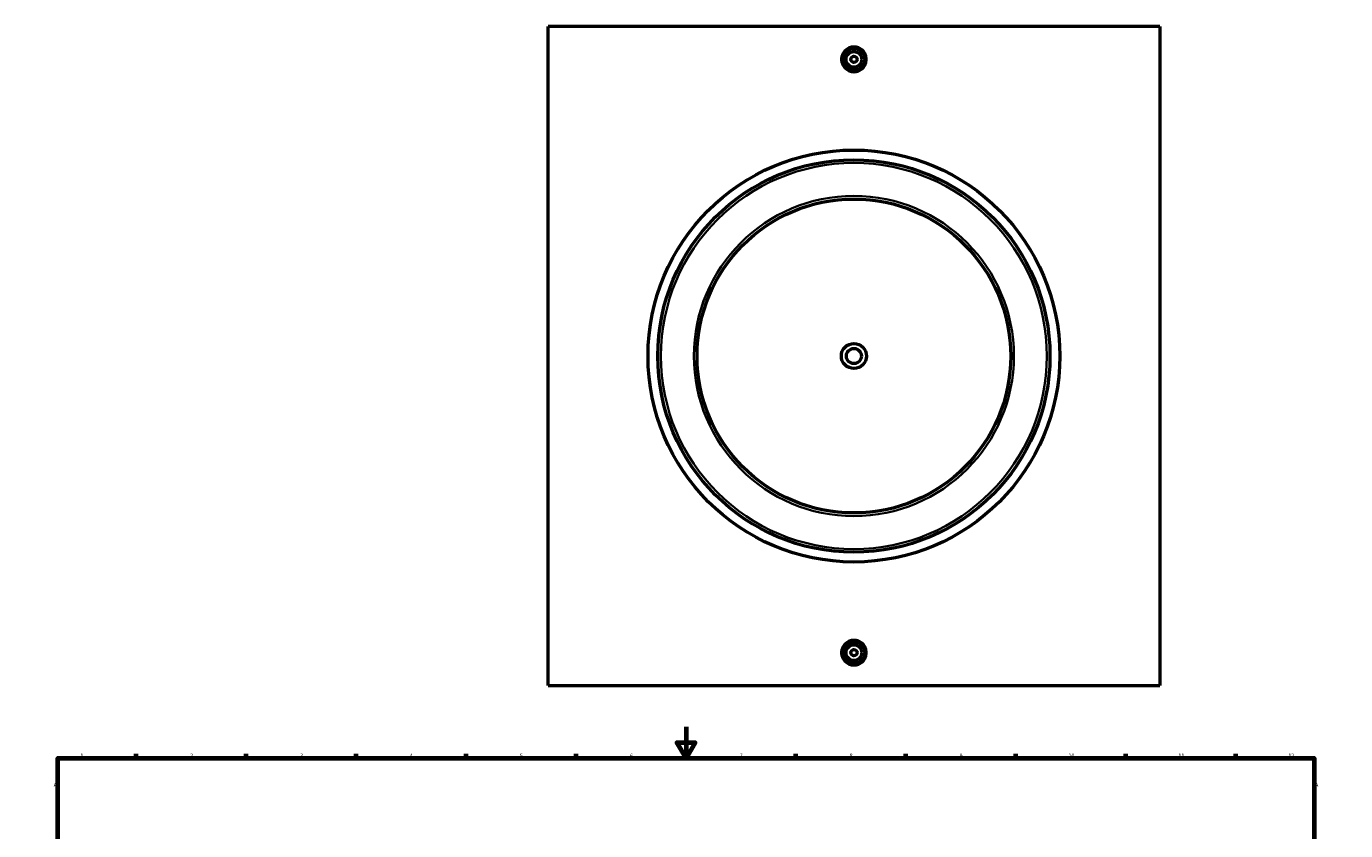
# Model space of a CAD drawing. Header units: millimetres. Extents: x -284 to 1479, y -335 to 1092.
# Tile 3 of 5: x 0 to 841, y 528 to 1040. Entities that reach past the tile are written whole.
import ezdxf

# ---------------------------------------------------------------- set-up
doc = ezdxf.new("R2010")
doc.units = ezdxf.units.MM
for name, color, linetype, lineweight in [('Border (ANSI)', 7, 'Continuous', 70), ('Visible (ANSI)', 7, 'Continuous', 50), ('Visible Narrow (ANSI)', 7, 'Continuous', 35)]:
    doc.layers.add(name, color=color, linetype=linetype, lineweight=lineweight)
doc.styles.add('Note Text (ANSI)', font='tahoma.ttf')

# ---------------------------------------------------------------- blocks, each defined once
blk = doc.blocks.new('Borders Default Border')
at = {"layer": 'Border (ANSI)'}
for p, q in [((70.08, 574), (70.08, 576.8)), ((140.17, 574), (140.17, 576.8)), ((210.25, 574), (210.25, 576.8)), ((280.33, 574), (280.33, 576.8)), ((350.42, 574), (350.42, 576.8)), ((490.58, 574), (490.58, 576.8)), ((560.67, 574), (560.67, 576.8)), ((630.75, 574), (630.75, 576.8)), ((700.83, 574), (700.83, 576.8)), ((770.92, 574), (770.92, 576.8)), ((20, 519.75), (17.2, 519.75)), ((821, 519.75), (823.8, 519.75)), ((20, 445.5), (17.2, 445.5)), ((821, 445.5), (823.8, 445.5)), ((20, 371.25), (17.2, 371.25)), ((821, 371.25), (823.8, 371.25)), ((20, 222.75), (17.2, 222.75)), ((821, 222.75), (823.8, 222.75)), ((20, 148.5), (17.2, 148.5)), ((821, 148.5), (823.8, 148.5)), ((20, 74.25), (17.2, 74.25)), ((821, 74.25), (823.8, 74.25)), ((70.08, 20), (70.08, 17.2)), ((140.17, 20), (140.17, 17.2)), ((210.25, 20), (210.25, 17.2)), ((280.33, 20), (280.33, 17.2)), ((350.42, 20), (350.42, 17.2)), ((490.58, 20), (490.58, 17.2)), ((560.67, 20), (560.67, 17.2)), ((630.75, 20), (630.75, 17.2)), ((700.83, 20), (700.83, 17.2)), ((770.92, 20), (770.92, 17.2))]:
    blk.add_line(p, q, dxfattribs=at)
at = {"layer": 'Border (ANSI)', "flags": 128}
for points in [[(420.5, 594), (420.5, 574), (414.73, 584), (426.27, 584), (420.5, 574)], [(20, 20), (20, 574), (821, 574), (821, 20), (20, 20)], [(0, 297), (20, 297), (10, 302.77), (10, 291.23), (20, 297)], [(841, 297), (821, 297), (831, 302.77), (831, 291.23), (821, 297)], [(420.5, 0), (420.5, 20), (414.73, 10), (426.27, 10), (420.5, 20)]]:
    blk.add_lwpolyline(points, dxfattribs=at)
at = {"layer": 'Border (ANSI)', "color": 5, "true_color": 0x0000ff, "char_height": 2.4, "attachment_point": 7, "style": 'Note Text (ANSI)'}
for s, insert in [('1', (34.5, 574.4)), ('2', (104.4, 574.4)), ('3', (174.46, 574.35)), ('4', (244.45, 574.4)), ('5', (314.67, 574.35)), ('6', (384.69, 574.35)), ('7', (454.8, 574.4)), ('8', (524.84, 574.35)), ('9', (594.92, 574.35)), ('10', (664.35, 574.35)), ('11', (734.43, 574.4)), ('12', (804.52, 574.4)), ('A', (17.38, 555.68)), ('A', (821.58, 555.68)), ('B', (17.67, 481.43)), ('B', (821.87, 481.43)), ('C', (17.51, 407.13)), ('C', (821.71, 407.13)), ('D', (17.52, 332.93)), ('D', (821.72, 332.93)), ('E', (17.71, 258.68)), ('E', (821.91, 258.68)), ('F', (17.78, 184.43)), ('F', (821.98, 184.43)), ('G', (17.4, 110.13)), ('G', (821.6, 110.13)), ('H', (17.53, 35.93)), ('H', (821.73, 35.93)), ('1', (34.5, 17.2)), ('2', (104.4, 17.2)), ('3', (174.46, 17.15)), ('4', (244.45, 17.2)), ('5', (314.67, 17.15)), ('6', (384.69, 17.15)), ('7', (454.8, 17.2)), ('8', (524.84, 17.15)), ('9', (594.92, 17.15)), ('10', (664.35, 17.15)), ('11', (734.43, 17.2)), ('12', (804.52, 17.2))]:
    blk.add_mtext(s, dxfattribs=dict(at, insert=insert))

msp = doc.modelspace()

# ---------------------------------------------------------------- linework, layer by layer
at = {"layer": 'Visible (ANSI)'}
for p, q in [((332.53, 620.16), (332.53, 1040.16)), ((722.53, 1040.16), (332.53, 1040.16)), ((722.53, 1040.16), (722.53, 620.16)), ((332.53, 620.16), (722.53, 620.16))]:
    msp.add_line(p, q, dxfattribs=at)
for centre, radius in [((527.53, 1019.16), 7), ((527.53, 1019.16), 5), ((527.53, 1019.16), 2), ((527.53, 830.16), 131.25), ((527.53, 830.16), 125), ((527.53, 830.16), 100), ((527.53, 830.16), 8), ((527.53, 830.16), 4.8), ((527.53, 641.16), 7), ((527.53, 641.16), 5), ((527.53, 641.16), 2)]:
    msp.add_circle(centre, radius, dxfattribs=at)
for points, knots in [([(535.38, 1019.16), (535.38, 1018.18), (535.19, 1017.13), (534.38, 1015.19), (533.78, 1014.31), (532.38, 1012.92), (531.5, 1012.32), (529.57, 1011.52), (528.52, 1011.32), (526.55, 1011.32), (525.5, 1011.52), (523.56, 1012.32), (522.68, 1012.92), (521.28, 1014.31), (520.68, 1015.19), (519.88, 1017.13), (519.68, 1018.18), (519.68, 1019.16), (519.68, 1020.15), (519.88, 1021.2), (520.68, 1023.13), (521.28, 1024.01), (522.68, 1025.4), (523.56, 1026.01), (525.5, 1026.81), (526.55, 1027), (528.52, 1027), (529.57, 1026.81), (531.5, 1026.01), (532.38, 1025.4), (533.78, 1024.01), (534.38, 1023.13), (535.19, 1021.2), (535.38, 1020.15), (535.38, 1019.16)], [2.364652, 2.364652, 2.364652, 2.364652, 2.660287, 2.660287, 2.955923, 2.955923, 3.25145, 3.25145, 3.546978, 3.546978, 3.842506, 3.842506, 4.138034, 4.138034, 4.433669, 4.433669, 4.729304, 4.729304, 4.729304, 5.02494, 5.02494, 5.320575, 5.320575, 5.616103, 5.616103, 5.91163, 5.91163, 6.207158, 6.207158, 6.502686, 6.502686, 6.798321, 6.798321, 7.093957, 7.093957, 7.093957, 7.093957]), ([(535.38, 641.16), (535.38, 640.18), (535.19, 639.13), (534.38, 637.19), (533.78, 636.31), (532.38, 634.92), (531.5, 634.32), (529.57, 633.52), (528.52, 633.32), (526.55, 633.32), (525.5, 633.52), (523.56, 634.32), (522.68, 634.92), (521.28, 636.31), (520.68, 637.19), (519.88, 639.13), (519.68, 640.18), (519.68, 642.15), (519.88, 643.2), (520.68, 645.13), (521.28, 646.01), (522.68, 647.4), (523.56, 648.01), (525.5, 648.81), (526.55, 649), (528.52, 649), (529.57, 648.81), (531.5, 648.01), (532.38, 647.4), (533.78, 646.01), (534.38, 645.13), (535.19, 643.2), (535.38, 642.15), (535.38, 641.16)], [0, 0, 0, 0, 0.295635, 0.295635, 0.59127, 0.59127, 0.886798, 0.886798, 1.182326, 1.182326, 1.477854, 1.477854, 1.773382, 1.773382, 2.069017, 2.069017, 2.364652, 2.364652, 2.660287, 2.660287, 2.955923, 2.955923, 3.25145, 3.25145, 3.546978, 3.546978, 3.842506, 3.842506, 4.138034, 4.138034, 4.433669, 4.433669, 4.729304, 4.729304, 4.729304, 4.729304])]:
    msp.add_open_spline(points, degree=3, knots=knots, dxfattribs=at)
at = {"layer": 'Visible Narrow (ANSI)'}
for radius in [123, 102]:
    msp.add_circle((527.53, 830.16), radius, dxfattribs=at)

# ---------------------------------------------------------------- block references
msp.add_blockref('Borders Default Border', (0, 0))

doc.saveas('drawing.dxf')
